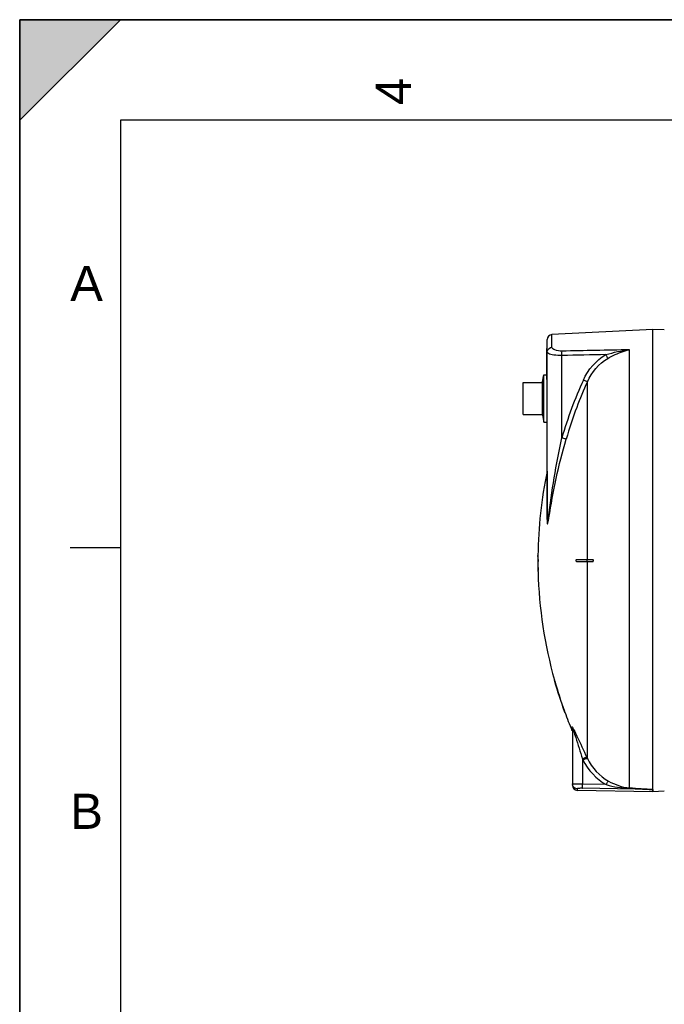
# Model space of a CAD drawing. Header units: millimetres. Extents: x 0 to 297, y 0 to 210.
# Tile 14 of 35: x 0 to 64, y 112 to 210. Entities that reach past the tile are written whole.
import ezdxf

# ---------------------------------------------------------------- set-up
doc = ezdxf.new("R2010")
doc.units = ezdxf.units.MM
doc.header["$LTSCALE"] = 16.335
doc.layers.get('0').update_dxf_attribs({"linetype": 'CONTINUOUS'})
doc.layers.add('08_SURFACES', color=7, linetype='CONTINUOUS')
doc.layers.add('AXES_REF', color=7, linetype='CONTINUOUS')
doc.styles.add('TEXTSTYLE_2', font='arial.ttf')

# ---------------------------------------------------------------- blocks, each defined once
blk = doc.blocks.new('MARGEA4_BL0', base_point=(148.514, 105.014))
at = {"color": 7, "linetype": 'Continuous'}
for p, q in [((297.014, 210.014), (0.014, 210.014)), ((0.014, 0.014), (0.014, 210.014)), ((0.014, 200.014), (10.014, 210.014)), ((10.014, 210.014), (0.014, 210.014)), ((0.014, 210.014), (0.014, 200.014)), ((0.014, 0.014), (0.014, 210.014)), ((0.014, 210.014), (0.014, 0.014)), ((0.014, 200.014), (10.014, 210.014)), ((287.014, 200.014), (10.014, 200.014)), ((10.014, 200.014), (10.014, 10.014)), ((5.014, 157.514), (10.014, 157.514))]:
    blk.add_line(p, q, dxfattribs=at)
blk.add_solid([(0.014, 200.014), (10.014, 210.014), (0.014, 210.014)], dxfattribs=at)
at = {"color": 2, "linetype": 'Continuous', "style": 'TEXTSTYLE_2', "oblique": 0.00002}
blk.add_text('4', height=3.5, rotation=90, dxfattribs=at).set_placement((38.889, 201.514))
for s, p in [('A', (5.014, 182.014)), ('B', (5.014, 129.514))]:
    blk.add_text(s, height=3.5, dxfattribs=at).set_placement(p)

msp = doc.modelspace()

# ---------------------------------------------------------------- linework, layer by layer
at = {"color": 7, "linetype": 'Continuous'}
for p, q in [((0, 0), (0, 210)), ((0, 210), (297, 210)), ((62.932, 179.209), (52.906, 178.684)), ((62.932, 133.428), (62.932, 179.209)), ((64.069, 179.149), (62.932, 179.209)), ((52.392, 174.209), (52.392, 177.309)), ((52.432, 177.309), (52.392, 177.309)), ((52.432, 160.34), (52.432, 178.184)), ((50.032, 170.735), (50.032, 173.935)), ((51.952, 170.673), (51.952, 173.998)), ((54.932, 139.493), (54.932, 133.84)), ((62.923, 133.209), (55.423, 133.34)), ((62.931, 133.424), (62.932, 133.428)), ((62.931, 133.209), (62.931, 133.424)), ((64.069, 133.269), (62.931, 133.209))]:
    msp.add_line(p, q, dxfattribs=at)
at = {"color": 9, "linetype": 'Continuous'}
for p, q in [((52.906, 177.421), (52.906, 178.684)), ((52.432, 177.209), (52.392, 177.209)), ((53.893, 168.404), (53.893, 176.605)), ((60.606, 133.604), (60.606, 177.176)), ((52.422, 165.099), (52.422, 160.293)), ((54.894, 139.313), (54.894, 139.681)), ((55.932, 136.491), (55.983, 136.386)), ((55.932, 136.491), (55.932, 133.959)), ((55.943, 136.468), (55.983, 136.386)), ((56.377, 136.627), (56.427, 136.523)), ((56.388, 136.604), (56.427, 136.523)), ((55.423, 133.492), (55.423, 133.34)), ((62.923, 133.424), (55.923, 133.551)), ((58.295, 133.916), (55.932, 133.959)), ((62.923, 133.424), (62.923, 133.209)), ((62.923, 133.424), (62.931, 133.424))]:
    msp.add_line(p, q, dxfattribs=at)
msp.add_lwpolyline([(52.422, 160.293), (52.424, 160.298), (52.426, 160.303), (52.427, 160.309), (52.429, 160.314), (52.43, 160.319), (52.431, 160.324), (52.432, 160.329), (52.432, 160.335), (52.432, 160.34)], dxfattribs=at)
at = {"color": 7, "linetype": 'Continuous'}
for centre, start, end in [((52.932, 178.184), 93, 180), ((55.432, 133.84), 180, 269)]:
    msp.add_arc(centre, 0.5, start, end, dxfattribs=at)
at = {"color": 9, "linetype": 'Continuous'}
for centre, radius, start, end in [((94.655, 156.593), 42.439, 155.53369, 163.84053), ((94.584, 156.623), 41.922, 155.529, 159.29625), ((94.58, 156.625), 41.918, 159.2976, 163.84532), ((50.859, 137.359), 4.682, 27.08206, 27.65185), ((48.124, 135.967), 7.751, 26.10019, 27.04104), ((55.432, 133.99), 0.5, 187.51647, 194.89106), ((55.428, 133.989), 0.496, 194.88502, 200.32787)]:
    msp.add_arc(centre, radius, start, end, dxfattribs=at)
for points in [[(52.448, 177.068), (52.499, 177.254), (52.713, 177.412), (52.906, 177.421)], [(52.432, 176.95), (52.432, 176.99), (52.438, 177.03), (52.448, 177.068)], [(58.264, 176.694), (56.807, 176.665), (55.35, 176.635), (53.893, 176.605)], [(60.606, 177.176), (58.374, 177.134), (56.142, 177.09), (53.91, 177.045)], [(56.027, 174.169), (56.493, 175.193), (57.29, 176.131), (58.264, 176.694)], [(56.427, 173.988), (56.847, 174.93), (57.571, 175.799), (58.461, 176.32)], [(58.264, 176.694), (59.028, 176.922), (59.813, 177.09), (60.606, 177.176)], [(54.932, 139.493), (54.932, 139.554), (54.925, 139.627), (54.881, 139.669)], [(55.983, 136.386), (56.475, 135.371), (57.31, 134.464), (58.295, 133.916)], [(56.427, 136.523), (56.873, 135.596), (57.631, 134.766), (58.529, 134.264)], [(58.529, 134.264), (59.163, 133.91), (59.881, 133.653), (60.606, 133.604)], [(55.423, 133.492), (55.236, 133.495), (55.028, 133.641), (54.963, 133.817)], [(58.295, 133.916), (59.04, 133.704), (59.813, 133.569), (60.586, 133.536)]]:
    msp.add_open_spline(points, degree=3, dxfattribs=at)
for points, knots in [([(53.91, 177.045), (53.663, 177.04), (53.32, 177.054), (52.906, 177.295), (52.906, 177.421)], [0, 0, 0, 0, 0.661618, 1, 1, 1, 1]), ([(52.553, 176.809), (52.534, 176.819), (52.482, 176.851), (52.432, 176.908), (52.432, 176.95)], [0, 0, 0, 0, 0.330542, 1, 1, 1, 1]), ([(53.893, 176.605), (53.621, 176.6), (53.17, 176.627), (52.712, 176.719), (52.553, 176.809)], [0, 0, 0, 0, 0.598533, 1, 1, 1, 1]), ([(53.893, 176.605), (53.892, 176.651), (53.892, 176.798), (53.891, 176.946), (53.91, 177.045)], [0, 0, 0, 0, 0.315006, 1, 1, 1, 1]), ([(58.461, 176.32), (58.452, 176.341), (58.391, 176.469), (58.323, 176.592), (58.264, 176.694)], [0, 0, 0, 0, 0.163359, 1, 1, 1, 1]), ([(58.461, 176.32), (58.631, 176.42), (59.308, 176.788), (60.043, 177.061), (60.606, 177.176)], [0, 0, 0, 0, 0.255387, 1, 1, 1, 1]), ([(56.427, 173.988), (56.41, 173.996), (56.276, 174.056), (56.143, 174.116), (56.027, 174.169)], [0, 0, 0, 0, 0.130533, 1, 1, 1, 1]), ([(52.566, 160.477), (52.737, 161.8), (53.083, 164.459), (53.603, 167.09), (53.893, 168.404)], [0, 0, 0, 0, 0.497991, 1, 1, 1, 1]), ([(52.6, 160.462), (52.819, 161.77), (53.271, 164.405), (53.943, 166.995), (54.317, 168.288)], [0, 0, 0, 0, 0.49627, 1, 1, 1, 1]), ([(54.317, 168.288), (54.298, 168.292), (54.156, 168.329), (54.015, 168.369), (53.893, 168.404)], [0, 0, 0, 0, 0.130961, 1, 1, 1, 1]), ([(52.422, 160.293), (52.422, 160.193), (52.422, 160.073), (52.434, 159.927), (52.438, 159.885), (52.455, 159.835), (52.505, 159.898), (52.507, 159.99), (52.56, 160.194), (52.582, 160.353), (52.6, 160.462)], [0, 0, 0, 0, 0.277267, 0.338409, 0.388332, 0.415137, 0.437341, 0.552887, 0.695103, 1, 1, 1, 1]), ([(52.432, 160.34), (52.432, 160.193), (52.478, 159.565), (52.541, 160.284), (52.566, 160.477)], [0, 0, 0, 0, 0.430522, 1, 1, 1, 1]), ([(54.894, 139.681), (54.894, 139.712), (54.979, 139.594), (54.991, 139.561), (55.006, 139.532)], [0, 0, 0, 0, 0.486794, 1, 1, 1, 1]), ([(54.932, 139.493), (54.932, 139.501), (54.953, 139.581), (54.994, 139.412), (55.015, 139.357)], [0, 0, 0, 0, 0.120971, 1, 1, 1, 1]), ([(55.015, 139.357), (55.02, 139.343), (55.03, 139.316), (55.04, 139.288), (55.045, 139.274)], [0, 0, 0, 0, 0.491883, 1, 1, 1, 1]), ([(55.045, 139.274), (55.124, 139.049), (55.417, 138.121), (55.707, 137.191), (55.932, 136.491)], [0, 0, 0, 0, 0.244811, 1, 1, 1, 1]), ([(55.084, 139.377), (55.19, 139.161), (55.616, 138.241), (56.042, 137.323), (56.377, 136.627)], [0, 0, 0, 0, 0.237846, 1, 1, 1, 1]), ([(55.932, 136.491), (56.026, 136.535), (56.161, 136.576), (56.332, 136.654), (56.377, 136.627)], [0, 0, 0, 0, 0.665943, 1, 1, 1, 1]), ([(55.983, 136.386), (56.077, 136.43), (56.212, 136.471), (56.382, 136.55), (56.427, 136.523)], [0, 0, 0, 0, 0.666101, 1, 1, 1, 1]), ([(58.295, 133.916), (58.341, 133.996), (58.418, 134.11), (58.489, 134.238), (58.529, 134.264)], [0, 0, 0, 0, 0.658848, 1, 1, 1, 1]), ([(54.966, 133.982), (54.957, 133.983), (54.949, 133.985), (54.932, 133.986), (54.932, 133.989)], [0, 0, 0, 0, 0.735466, 1, 1, 1, 1]), ([(54.936, 133.925), (54.935, 133.935), (54.933, 133.957), (54.932, 133.978), (54.932, 133.989)], [0, 0, 0, 0, 0.500739, 1, 1, 1, 1]), ([(55.031, 133.977), (55.019, 133.978), (54.997, 133.979), (54.975, 133.981), (54.966, 133.982)], [0, 0, 0, 0, 0.563254, 1, 1, 1, 1]), ([(55.932, 133.959), (55.839, 133.96), (55.539, 133.964), (55.238, 133.966), (55.031, 133.977)], [0, 0, 0, 0, 0.308427, 1, 1, 1, 1]), ([(55.923, 133.551), (55.803, 133.553), (55.634, 133.55), (55.489, 133.523), (55.423, 133.506), (55.423, 133.492)], [0, 0, 0, 0, 0.70692, 0.916167, 1, 1, 1, 1]), ([(55.923, 133.551), (55.924, 133.566), (55.927, 133.702), (55.93, 133.838), (55.932, 133.959)], [0, 0, 0, 0, 0.111817, 1, 1, 1, 1]), ([(60.586, 133.536), (60.589, 133.551), (60.581, 133.563), (60.603, 133.59), (60.604, 133.587)], [0, 0, 0, 0, 0.817453, 1, 1, 1, 1]), ([(60.586, 133.536), (60.782, 133.528), (61.174, 133.512), (61.663, 133.49), (62.055, 133.473), (62.298, 133.461), (62.495, 133.452), (62.637, 133.443), (62.775, 133.442), (62.847, 133.423), (62.924, 133.44), (62.923, 133.424)], [0, 0, 0, 0, 0.251308, 0.502502, 0.628016, 0.753458, 0.815889, 0.878965, 0.940627, 0.979573, 1, 1, 1, 1]), ([(60.606, 133.604), (60.999, 133.579), (61.589, 133.545), (62.362, 133.474), (62.75, 133.472), (62.932, 133.428)], [0, 0, 0, 0, 0.506727, 0.758811, 1, 1, 1, 1])]:
    msp.add_open_spline(points, degree=3, knots=knots, dxfattribs=at)
at = {"layer": '08_SURFACES', "color": 9, "linetype": 'Continuous'}
for p, q in [((56.427, 156.309), (56.427, 173.988)), ((51.514, 156.609), (51.494, 156.609)), ((56.409, 156.109), (56.409, 156.309)), ((56.427, 136.523), (56.427, 156.109)), ((51.524, 155.209), (51.504, 155.209)), ((53.163, 144.209), (53.184, 144.209)), ((54.133, 141.209), (54.154, 141.209))]:
    msp.add_line(p, q, dxfattribs=at)
at = {"layer": '08_SURFACES', "color": 7, "linetype": 'Continuous'}
for p, q in [((51.492, 156.309), (51.538, 156.309)), ((51.538, 156.109), (51.492, 156.109)), ((51.495, 156.709), (51.494, 156.609)), ((51.515, 156.709), (51.495, 156.709)), ((51.514, 156.609), (51.515, 156.709)), ((55.35, 156.309), (56.956, 156.309)), ((55.35, 156.109), (56.956, 156.109)), ((51.504, 155.209), (51.506, 155.109)), ((51.526, 155.109), (51.506, 155.109)), ((51.526, 155.109), (51.524, 155.209)), ((53.135, 144.309), (53.137, 144.302)), ((53.156, 144.309), (53.135, 144.309)), ((53.137, 144.302), (53.139, 144.296)), ((53.138, 144.3), (53.14, 144.289)), ((53.139, 144.296), (53.154, 144.242)), ((53.154, 144.242), (53.163, 144.209)), ((53.156, 144.308), (53.156, 144.309)), ((53.158, 144.302), (53.156, 144.308)), ((53.184, 144.209), (53.158, 144.302)), ((54.133, 141.209), (54.167, 141.117)), ((54.159, 141.196), (54.154, 141.209)), ((54.161, 141.19), (54.159, 141.197)), ((54.191, 141.109), (54.161, 141.19)), ((54.191, 141.109), (54.169, 141.109)), ((54.183, 141.129), (54.18, 141.138)), ((54.188, 141.116), (54.183, 141.129)), ((54.191, 141.109), (54.19, 141.11))]:
    msp.add_line(p, q, dxfattribs=at)
for points in [[(53.141, 144.286), (53.145, 144.274), (53.149, 144.26), (53.153, 144.244)], [(53.153, 144.244), (53.158, 144.227), (53.163, 144.209)], [(53.184, 144.209), (53.18, 144.222), (53.177, 144.235), (53.173, 144.248)], [(54.133, 141.209), (54.14, 141.191), (54.146, 141.174), (54.152, 141.158), (54.157, 141.144), (54.161, 141.131)], [(54.168, 141.17), (54.164, 141.183), (54.159, 141.196)], [(54.165, 141.122), (54.167, 141.115), (54.169, 141.11), (54.169, 141.109)], [(54.177, 141.147), (54.173, 141.158), (54.168, 141.17)]]:
    msp.add_lwpolyline(points, dxfattribs=at)
for radius, start, end in [(43.9, 168.31597, 179.34741), (43.92, 179.47817, 179.86954), (43.92, 179.78257, 180.13052), (43.92, 180.13046, 181.30466), (43.9, 179.47793, 179.86949), (43.9, 180.13051, 181.30526), (43.9, 181.43581, 195.72798), (43.92, 195.85625, 199.97017), (43.9, 195.86366, 199.97966), (43.9, 200.11854, 202.63535)]:
    msp.add_arc((95.412, 156.209), radius, start, end, dxfattribs=at)
for points, knots in [([(51.518, 156.309), (51.528, 156.309), (51.511, 156.255), (51.528, 156.209), (51.511, 156.163), (51.528, 156.109), (51.518, 156.109)], [0, 0, 0, 0, 0.156581, 0.500104, 0.843522, 1, 1, 1, 1]), ([(51.541, 156.172), (51.541, 156.202), (51.528, 156.233), (51.554, 156.309), (51.538, 156.309)], [0, 0, 0, 0, 0.652772, 1, 1, 1, 1]), ([(51.538, 156.109), (51.544, 156.109), (51.534, 156.144), (51.541, 156.157), (51.541, 156.172)], [0, 0, 0, 0, 0.286516, 1, 1, 1, 1]), ([(55.35, 156.109), (55.338, 156.109), (55.299, 156.152), (55.313, 156.217), (55.323, 156.309), (55.35, 156.309)], [0, 0, 0, 0, 0.16587, 0.630215, 1, 1, 1, 1]), ([(56.931, 156.309), (56.973, 156.309), (57.041, 156.209), (56.973, 156.109), (56.931, 156.109)], [0, 0, 0, 0, 0.499745, 1, 1, 1, 1]), ([(56.956, 156.109), (56.964, 156.109), (56.979, 156.112), (56.993, 156.119), (56.999, 156.124)], [0, 0, 0, 0, 0.468451, 1, 1, 1, 1])]:
    msp.add_open_spline(points, degree=3, knots=knots, dxfattribs=at)
msp.add_open_spline([(56.999, 156.124), (57.051, 156.161), (57.02, 156.309), (56.956, 156.309)], degree=3, dxfattribs=at)
at = {"layer": 'AXES_REF', "color": 7, "linetype": 'Continuous'}
for p, q in [((51.952, 173.998), (52.107, 174.699)), ((52.107, 169.972), (52.107, 174.699)), ((52.107, 174.699), (52.392, 174.699)), ((50.032, 173.935), (51.952, 173.935)), ((50.032, 170.735), (51.952, 170.735)), ((51.952, 170.673), (52.107, 169.972)), ((52.107, 169.972), (52.432, 169.972))]:
    msp.add_line(p, q, dxfattribs=at)

# ---------------------------------------------------------------- block references
at = {"color": 2, "linetype": 'Continuous'}
msp.add_blockref('MARGEA4_BL0', (148.514, 105.014), dxfattribs=at)

doc.saveas('drawing.dxf')
